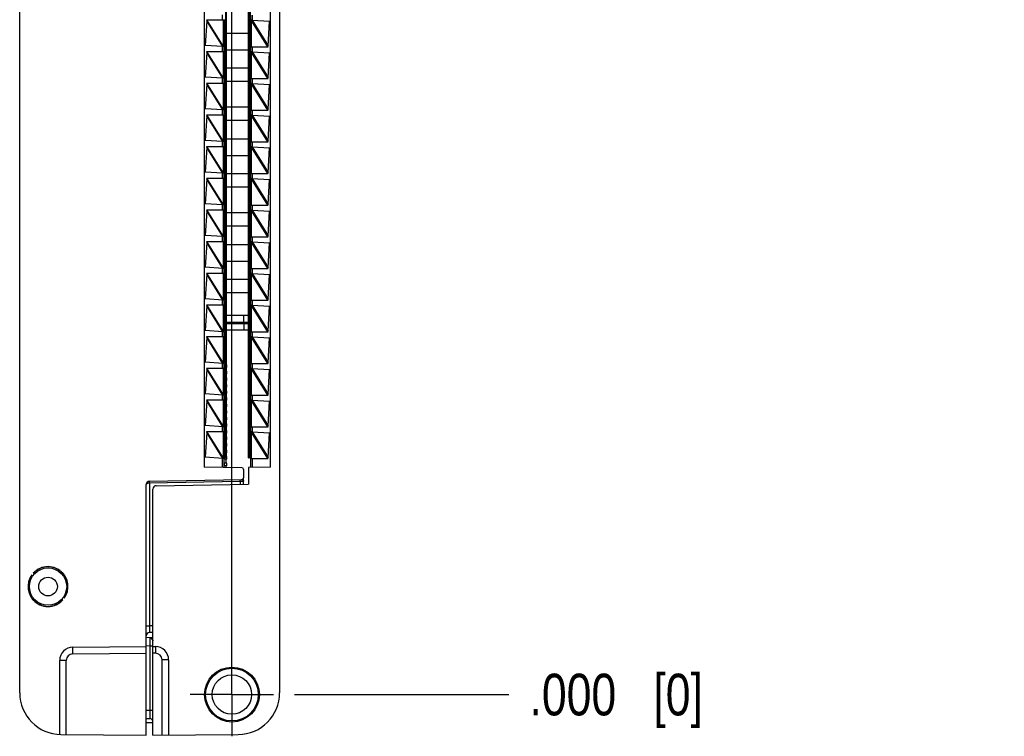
# Model space of a CAD drawing. Header units: inches. Extents: x 0 to 22, y 0 to 17.
# Tile 19 of 23: x 16.9 to 19.8, y 5.7 to 7.8. Entities that reach past the tile are written whole.
import ezdxf

# ---------------------------------------------------------------- set-up
doc = ezdxf.new("R2010")
doc.units = ezdxf.units.IN
doc.header["$LTSCALE"] = 1.21
doc.header["$MEASUREMENT"] = 0
doc.linetypes.add('CENTER', pattern=[0.6, 0.375, -0.075, 0.075, -0.075])
doc.layers.get('0').update_dxf_attribs({"linetype": 'CONTINUOUS'})
doc.layers.add('02___PRT_ALL_AXES', color=7, linetype='CONTINUOUS')
doc.layers.add('DIMENSIONS', color=7, linetype='CONTINUOUS')
doc.styles.get("Standard").update_dxf_attribs({"font": 'txt', "width": 0.8})
doc.dimstyles.new('DIMSTYLE_2', dxfattribs={"dimtxt": 0.125, "dimasz": 0.18, "dimexe": 0.125, "dimexo": 0.0625, "dimgap": 0.03125, "dimtad": 0, "dimtih": 1, "dimtoh": 1, "dimdec": 3, "dimzin": 4, "dimdsep": 46, "dimtxsty": 'STANDARD', "dimblk": '_FILLED', "dimblk1": '_FILLED', "dimblk2": '_FILLED', "dimcen": 0.09, "dimadec": 0, "dimazin": 0, "dimtp": 0.01, "dimtm": 0.01, "dimtfac": 1, "dimtdec": 3, "dimtofl": 0, "dimtmove": 0, "dimatfit": 3, "dimldrblk": '_FILLED', "dimfxl": 1, "dimtolj": 1, "dimtzin": 4, "dimarcsym": 0})

# ---------------------------------------------------------------- blocks, each defined once
blk = doc.blocks.new('*D4')
at = {"layer": 'DIMENSIONS', "color": 2, "linetype": 'CONTINUOUS'}
blk.add_line((16.9903, 10.8223), (16.9903, 11.4442), dxfattribs=at)
at = {"layer": 'DIMENSIONS', "color": 2, "linetype": 'CONTINUOUS', "insert": (16.9278, 11.5067), "char_height": 0.125, "width": 1.225, "attachment_point": 1, "rotation": 90, "line_spacing_factor": 0.9}
blk.add_mtext('.502{\\Ftxt.shx;\\W1.000000;\\H0.125000; }[12.75]', dxfattribs=at)
blk = doc.blocks.new('_FILLED')
at = {"color": 0, "linetype": 'BYBLOCK'}
blk.add_solid([(0, 0), (-1, 0.174), (-1, -0.174)], dxfattribs=at)
blk = doc.blocks.new('*D5')
at = {"layer": 'DIMENSIONS', "color": 2, "linetype": 'CONTINUOUS'}
blk.add_line((17.4923, 5.8752), (17.4923, 11.4442), dxfattribs=at)
at = {"layer": 'DIMENSIONS', "color": 2, "linetype": 'CONTINUOUS', "insert": (17.4298, 11.5067), "char_height": 0.125, "width": 0.825, "attachment_point": 1, "rotation": 90, "line_spacing_factor": 0.9}
blk.add_mtext('.000{\\Ftxt.shx;\\W1.000000;\\H0.125000; }[0]', dxfattribs=at)
blk = doc.blocks.new('*D6')
at = {"layer": 'DIMENSIONS', "color": 2, "linetype": 'CONTINUOUS'}
blk.add_line((17.1779, 10.6347), (18.3228, 10.6347), dxfattribs=at)
at = {"layer": 'DIMENSIONS', "color": 2, "linetype": 'CONTINUOUS', "insert": (18.3853, 10.6972), "char_height": 0.125, "width": 1.425, "attachment_point": 1, "line_spacing_factor": 0.9}
blk.add_mtext('4.822{\\Ftxt.shx;\\W1.000000;\\H0.125000; }[122.48]', dxfattribs=at)
blk = doc.blocks.new('*D7')
at = {"layer": 'DIMENSIONS', "color": 2, "linetype": 'CONTINUOUS'}
blk.add_line((17.6799, 5.8127), (18.3228, 5.8127), dxfattribs=at)
at = {"layer": 'DIMENSIONS', "color": 2, "linetype": 'CONTINUOUS', "insert": (18.3853, 5.8752), "char_height": 0.125, "width": 0.825, "attachment_point": 1, "line_spacing_factor": 0.9}
blk.add_mtext('.000{\\Ftxt.shx;\\W1.000000;\\H0.125000; }[0]', dxfattribs=at)

msp = doc.modelspace()

# ---------------------------------------------------------------- linework, layer by layer
at = {"layer": '02___PRT_ALL_AXES', "color": 7, "linetype": 'CONTINUOUS'}
for p, q in [((16.8553, 5.8179), (16.8553, 10.6294)), ((17.6353, 10.6294), (17.6353, 5.8179)), ((17.4093, 9.952), (17.4093, 6.4953)), ((17.6083, 6.4953), (17.6083, 9.952)), ((17.4733, 9.9242), (17.4733, 6.5242)), ((17.4753, 9.9274), (17.4753, 6.5242)), ((17.5423, 6.5231), (17.5423, 9.9231)), ((17.5443, 6.5231), (17.5443, 9.9231)), ((17.5473, 9.9257), (17.5473, 6.5207)), ((17.4164, 7.8338), (17.412, 7.7598)), ((17.4163, 7.8367), (17.4702, 7.8367)), ((17.4172, 7.8367), (17.4164, 7.8338)), ((17.4165, 7.8344), (17.4164, 7.8338)), ((17.4649, 7.7563), (17.4164, 7.8338)), ((17.4672, 7.7565), (17.4172, 7.8367)), ((17.4633, 7.8517), (17.4633, 7.8367)), ((17.4672, 7.7565), (17.4672, 7.8367)), ((17.4702, 7.7567), (17.4702, 7.8367)), ((17.4709, 7.8367), (17.4709, 7.7567)), ((17.4733, 7.8357), (17.4709, 7.8357)), ((17.5508, 7.8357), (17.5473, 7.8357)), ((17.5493, 7.8357), (17.5493, 7.8507)), ((17.5998, 7.7557), (17.5501, 7.8358)), ((17.5501, 7.8358), (17.5501, 7.7557)), ((17.5502, 7.8357), (17.5525, 7.836)), ((17.5525, 7.836), (17.6054, 7.8326)), ((17.5525, 7.836), (17.6005, 7.7585)), ((17.5542, 7.8357), (17.5542, 7.8507)), ((17.6005, 7.7579), (17.6054, 7.8326)), ((17.4709, 7.797), (17.4733, 7.797)), ((17.4753, 7.797), (17.5423, 7.797)), ((17.5443, 7.797), (17.5473, 7.797)), ((17.4649, 7.7563), (17.412, 7.7598)), ((17.4633, 7.7567), (17.4633, 7.7417)), ((17.4671, 7.7567), (17.4649, 7.7563)), ((17.4666, 7.7567), (17.4702, 7.7567)), ((17.4683, 7.7557), (17.4683, 7.7426)), ((17.4703, 7.7485), (17.4703, 7.7553)), ((17.4703, 7.743), (17.4703, 7.7485)), ((17.4709, 7.747), (17.4733, 7.747)), ((17.4753, 7.747), (17.5423, 7.747)), ((17.5443, 7.747), (17.5473, 7.747)), ((17.5473, 7.7557), (17.6007, 7.7557)), ((17.5493, 7.7407), (17.5493, 7.7557)), ((17.5542, 7.7407), (17.5542, 7.7557)), ((17.5998, 7.7557), (17.6005, 7.7585)), ((17.4164, 7.7388), (17.412, 7.6648)), ((17.4163, 7.7417), (17.4702, 7.7417)), ((17.4172, 7.7417), (17.4164, 7.7388)), ((17.4165, 7.7394), (17.4164, 7.7388)), ((17.4649, 7.6613), (17.4164, 7.7388)), ((17.4672, 7.6615), (17.4172, 7.7417)), ((17.4672, 7.6615), (17.4672, 7.7417)), ((17.4702, 7.6617), (17.4702, 7.7417)), ((17.4709, 7.7417), (17.4709, 7.6617)), ((17.5508, 7.7407), (17.5473, 7.7407)), ((17.5998, 7.6607), (17.5501, 7.7408)), ((17.5501, 7.7408), (17.5501, 7.6607)), ((17.5502, 7.7407), (17.5525, 7.741)), ((17.5525, 7.741), (17.6054, 7.7376)), ((17.5525, 7.741), (17.6005, 7.6635)), ((17.6005, 7.6629), (17.6054, 7.7376)), ((17.4733, 7.7084), (17.4709, 7.7084)), ((17.5423, 7.692), (17.4753, 7.692)), ((17.5473, 7.692), (17.5443, 7.692)), ((17.4649, 7.6613), (17.412, 7.6648)), ((17.4633, 7.6617), (17.4633, 7.6467)), ((17.4671, 7.6617), (17.4649, 7.6613)), ((17.4666, 7.6617), (17.4702, 7.6617)), ((17.4683, 7.6607), (17.4683, 7.6476)), ((17.4703, 7.6535), (17.4703, 7.6603)), ((17.4703, 7.648), (17.4703, 7.6535)), ((17.5473, 7.6607), (17.6007, 7.6607)), ((17.5493, 7.6457), (17.5493, 7.6607)), ((17.5542, 7.6457), (17.5542, 7.6607)), ((17.5998, 7.6607), (17.6005, 7.6635)), ((17.4164, 7.6438), (17.412, 7.5698)), ((17.4163, 7.6467), (17.4702, 7.6467)), ((17.4172, 7.6467), (17.4164, 7.6438)), ((17.4165, 7.6444), (17.4164, 7.6438)), ((17.4649, 7.5663), (17.4164, 7.6438)), ((17.4672, 7.5665), (17.4172, 7.6467)), ((17.4672, 7.5665), (17.4672, 7.6467)), ((17.4702, 7.5667), (17.4702, 7.6467)), ((17.4709, 7.6467), (17.4709, 7.5667)), ((17.4733, 7.6244), (17.4709, 7.6244)), ((17.5423, 7.652), (17.4753, 7.652)), ((17.5473, 7.652), (17.5443, 7.652)), ((17.5508, 7.6457), (17.5473, 7.6457)), ((17.5998, 7.5657), (17.5501, 7.6458)), ((17.5501, 7.6458), (17.5501, 7.5657)), ((17.5502, 7.6457), (17.5525, 7.646)), ((17.5525, 7.646), (17.6054, 7.6426)), ((17.5525, 7.646), (17.6005, 7.5685)), ((17.6005, 7.5679), (17.6054, 7.6426)), ((17.4709, 7.6027), (17.4733, 7.6027)), ((17.4649, 7.5663), (17.412, 7.5698)), ((17.4633, 7.5667), (17.4633, 7.5517)), ((17.4671, 7.5667), (17.4649, 7.5663)), ((17.4666, 7.5667), (17.4702, 7.5667)), ((17.4683, 7.5657), (17.4683, 7.5526)), ((17.4703, 7.5585), (17.4703, 7.5653)), ((17.5423, 7.575), (17.4753, 7.575)), ((17.5473, 7.575), (17.5443, 7.575)), ((17.5473, 7.5657), (17.6007, 7.5657)), ((17.5493, 7.5507), (17.5493, 7.5657)), ((17.5542, 7.5507), (17.5542, 7.5657)), ((17.5998, 7.5657), (17.6005, 7.5685)), ((17.4164, 7.5488), (17.412, 7.4748)), ((17.4163, 7.5517), (17.4702, 7.5517)), ((17.4172, 7.5517), (17.4164, 7.5488)), ((17.4165, 7.5494), (17.4164, 7.5488)), ((17.4649, 7.4713), (17.4164, 7.5488)), ((17.4672, 7.4715), (17.4172, 7.5517)), ((17.4672, 7.4715), (17.4672, 7.5517)), ((17.4702, 7.4717), (17.4702, 7.5517)), ((17.4703, 7.553), (17.4703, 7.5585)), ((17.4709, 7.5517), (17.4709, 7.4717)), ((17.5508, 7.5507), (17.5473, 7.5507)), ((17.5998, 7.4707), (17.5501, 7.5508)), ((17.5501, 7.5508), (17.5501, 7.4707)), ((17.5502, 7.5507), (17.5525, 7.551)), ((17.5525, 7.551), (17.6054, 7.5476)), ((17.5525, 7.551), (17.6005, 7.4735)), ((17.6005, 7.4729), (17.6054, 7.5476)), ((17.4733, 7.5187), (17.4709, 7.5187)), ((17.5423, 7.535), (17.4753, 7.535)), ((17.5473, 7.535), (17.5443, 7.535)), ((17.4709, 7.48), (17.4733, 7.48)), ((17.4753, 7.48), (17.5423, 7.48)), ((17.5443, 7.48), (17.5473, 7.48)), ((17.4649, 7.4713), (17.412, 7.4748)), ((17.4164, 7.4538), (17.412, 7.3798)), ((17.4163, 7.4567), (17.4702, 7.4567)), ((17.4172, 7.4567), (17.4164, 7.4538)), ((17.4165, 7.4544), (17.4164, 7.4538)), ((17.4649, 7.3763), (17.4164, 7.4538)), ((17.4672, 7.3765), (17.4172, 7.4567)), ((17.4633, 7.4717), (17.4633, 7.4567)), ((17.4671, 7.4717), (17.4649, 7.4713)), ((17.4666, 7.4717), (17.4702, 7.4717)), ((17.4672, 7.3765), (17.4672, 7.4567)), ((17.4683, 7.4707), (17.4683, 7.4576)), ((17.4702, 7.3767), (17.4702, 7.4567)), ((17.4703, 7.4635), (17.4703, 7.4703)), ((17.4703, 7.458), (17.4703, 7.4635)), ((17.4709, 7.4567), (17.4709, 7.3767)), ((17.5473, 7.4707), (17.6007, 7.4707)), ((17.5508, 7.4557), (17.5473, 7.4557)), ((17.5493, 7.4557), (17.5493, 7.4707)), ((17.5998, 7.3757), (17.5501, 7.4558)), ((17.5501, 7.4558), (17.5501, 7.3757)), ((17.5502, 7.4557), (17.5525, 7.456)), ((17.5525, 7.456), (17.6054, 7.4526)), ((17.5525, 7.456), (17.6005, 7.3785)), ((17.5542, 7.4557), (17.5542, 7.4707)), ((17.5998, 7.4707), (17.6005, 7.4735)), ((17.6005, 7.3779), (17.6054, 7.4526)), ((17.4709, 7.43), (17.4733, 7.43)), ((17.4753, 7.43), (17.5423, 7.43)), ((17.5443, 7.43), (17.5473, 7.43)), ((17.4733, 7.3914), (17.4709, 7.3914)), ((17.4649, 7.3763), (17.412, 7.3798)), ((17.4164, 7.3588), (17.412, 7.2848)), ((17.4163, 7.3617), (17.4702, 7.3617)), ((17.4172, 7.3617), (17.4164, 7.3588)), ((17.4165, 7.3594), (17.4164, 7.3588)), ((17.4649, 7.2813), (17.4164, 7.3588)), ((17.4672, 7.2815), (17.4172, 7.3617)), ((17.4633, 7.3767), (17.4633, 7.3617)), ((17.4671, 7.3767), (17.4649, 7.3763)), ((17.4666, 7.3767), (17.4702, 7.3767)), ((17.4672, 7.2815), (17.4672, 7.3617)), ((17.4683, 7.3757), (17.4683, 7.3626)), ((17.4702, 7.2817), (17.4702, 7.3617)), ((17.4703, 7.3685), (17.4703, 7.3753)), ((17.4703, 7.363), (17.4703, 7.3685)), ((17.4709, 7.3617), (17.4709, 7.2817)), ((17.5423, 7.375), (17.4753, 7.375)), ((17.5473, 7.375), (17.5443, 7.375)), ((17.5473, 7.3757), (17.6007, 7.3757)), ((17.5508, 7.3607), (17.5473, 7.3607)), ((17.5493, 7.3607), (17.5493, 7.3757)), ((17.5998, 7.2807), (17.5501, 7.3608)), ((17.5501, 7.3608), (17.5501, 7.2807)), ((17.5502, 7.3607), (17.5525, 7.361)), ((17.5525, 7.361), (17.6054, 7.3576)), ((17.5525, 7.361), (17.6005, 7.2835)), ((17.5542, 7.3607), (17.5542, 7.3757)), ((17.5998, 7.3757), (17.6005, 7.3785)), ((17.5423, 7.335), (17.4753, 7.335)), ((17.5473, 7.335), (17.5443, 7.335)), ((17.6005, 7.2829), (17.6054, 7.3576)), ((17.4733, 7.3074), (17.4709, 7.3074)), ((17.4649, 7.2813), (17.412, 7.2848)), ((17.4633, 7.2817), (17.4633, 7.2667)), ((17.4671, 7.2817), (17.4649, 7.2813)), ((17.4666, 7.2817), (17.4702, 7.2817)), ((17.4683, 7.2807), (17.4683, 7.2676)), ((17.4703, 7.2735), (17.4703, 7.2803)), ((17.4703, 7.268), (17.4703, 7.2735)), ((17.4709, 7.2857), (17.4733, 7.2857)), ((17.5473, 7.2807), (17.6007, 7.2807)), ((17.5493, 7.2657), (17.5493, 7.2807)), ((17.5542, 7.2657), (17.5542, 7.2807)), ((17.5998, 7.2807), (17.6005, 7.2835)), ((17.4164, 7.2638), (17.412, 7.1898)), ((17.4163, 7.2667), (17.4702, 7.2667)), ((17.4172, 7.2667), (17.4164, 7.2638)), ((17.4165, 7.2644), (17.4164, 7.2638)), ((17.4649, 7.1863), (17.4164, 7.2638)), ((17.4672, 7.1865), (17.4172, 7.2667)), ((17.4672, 7.1865), (17.4672, 7.2667)), ((17.4702, 7.1867), (17.4702, 7.2667)), ((17.4709, 7.2667), (17.4709, 7.1867)), ((17.5423, 7.258), (17.4753, 7.258)), ((17.5473, 7.258), (17.5443, 7.258)), ((17.5508, 7.2657), (17.5473, 7.2657)), ((17.5998, 7.1857), (17.5501, 7.2658)), ((17.5501, 7.2658), (17.5501, 7.1857)), ((17.5502, 7.2657), (17.5525, 7.266)), ((17.5525, 7.266), (17.6054, 7.2626)), ((17.5525, 7.266), (17.6005, 7.1885)), ((17.6005, 7.1879), (17.6054, 7.2626)), ((17.5423, 7.218), (17.4753, 7.218)), ((17.5473, 7.218), (17.5443, 7.218)), ((17.4649, 7.1863), (17.412, 7.1898)), ((17.4633, 7.1867), (17.4633, 7.1717)), ((17.4671, 7.1867), (17.4649, 7.1863)), ((17.4666, 7.1867), (17.4702, 7.1867)), ((17.4683, 7.1857), (17.4683, 7.1726)), ((17.4703, 7.1785), (17.4703, 7.1853)), ((17.4733, 7.2017), (17.4709, 7.2017)), ((17.5473, 7.1857), (17.6007, 7.1857)), ((17.5493, 7.1707), (17.5493, 7.1857)), ((17.5542, 7.1707), (17.5542, 7.1857)), ((17.5998, 7.1857), (17.6005, 7.1885)), ((17.4164, 7.1688), (17.412, 7.0948)), ((17.4163, 7.1717), (17.4702, 7.1717)), ((17.4172, 7.1717), (17.4164, 7.1688)), ((17.4165, 7.1694), (17.4164, 7.1688)), ((17.4649, 7.0913), (17.4164, 7.1688)), ((17.4672, 7.0915), (17.4172, 7.1717)), ((17.4672, 7.0915), (17.4672, 7.1717)), ((17.4702, 7.0917), (17.4702, 7.1717)), ((17.4703, 7.173), (17.4703, 7.1785)), ((17.4709, 7.1717), (17.4709, 7.0917)), ((17.4709, 7.163), (17.4733, 7.163)), ((17.4753, 7.163), (17.5423, 7.163)), ((17.5443, 7.163), (17.5473, 7.163)), ((17.5508, 7.1707), (17.5473, 7.1707)), ((17.5998, 7.0907), (17.5501, 7.1708)), ((17.5501, 7.1708), (17.5501, 7.0907)), ((17.5502, 7.1707), (17.5525, 7.171)), ((17.5525, 7.171), (17.6054, 7.1676)), ((17.5525, 7.171), (17.6005, 7.0935)), ((17.6005, 7.0929), (17.6054, 7.1676)), ((17.4649, 7.0913), (17.412, 7.0948)), ((17.4709, 7.113), (17.4733, 7.113)), ((17.4753, 7.113), (17.5423, 7.113)), ((17.5443, 7.113), (17.5473, 7.113)), ((17.5998, 7.0907), (17.6005, 7.0935)), ((17.4164, 7.0738), (17.412, 6.9998)), ((17.4163, 7.0767), (17.4702, 7.0767)), ((17.4172, 7.0767), (17.4164, 7.0738)), ((17.4165, 7.0744), (17.4164, 7.0738)), ((17.4649, 6.9963), (17.4164, 7.0738)), ((17.4672, 6.9965), (17.4172, 7.0767)), ((17.4633, 7.0917), (17.4633, 7.0767)), ((17.4671, 7.0917), (17.4649, 7.0913)), ((17.4666, 7.0917), (17.4702, 7.0917)), ((17.4672, 6.9965), (17.4672, 7.0767)), ((17.4683, 7.0907), (17.4683, 7.0776)), ((17.4702, 6.9967), (17.4702, 7.0767)), ((17.4703, 7.0835), (17.4703, 7.0903)), ((17.4703, 7.078), (17.4703, 7.0835)), ((17.4709, 7.0767), (17.4709, 6.9967)), ((17.4733, 7.0744), (17.4709, 7.0744)), ((17.5473, 7.0907), (17.6007, 7.0907)), ((17.5508, 7.0757), (17.5473, 7.0757)), ((17.5493, 7.0757), (17.5493, 7.0907)), ((17.5998, 6.9957), (17.5501, 7.0758)), ((17.5501, 7.0758), (17.5501, 6.9957)), ((17.5502, 7.0757), (17.5525, 7.076)), ((17.5525, 7.076), (17.6054, 7.0726)), ((17.5525, 7.076), (17.6005, 6.9985)), ((17.5542, 7.0757), (17.5542, 7.0907)), ((17.6005, 6.9979), (17.6054, 7.0726)), ((17.5423, 7.058), (17.4753, 7.058)), ((17.5473, 7.058), (17.5443, 7.058)), ((17.5423, 7.018), (17.4753, 7.018)), ((17.5473, 7.018), (17.5443, 7.018)), ((17.4649, 6.9963), (17.412, 6.9998)), ((17.4164, 6.9788), (17.412, 6.9048)), ((17.4163, 6.9817), (17.4702, 6.9817)), ((17.4172, 6.9817), (17.4164, 6.9788)), ((17.4165, 6.9794), (17.4164, 6.9788)), ((17.4649, 6.9013), (17.4164, 6.9788)), ((17.4672, 6.9015), (17.4172, 6.9817)), ((17.4633, 6.9967), (17.4633, 6.9817)), ((17.4671, 6.9967), (17.4649, 6.9963)), ((17.4666, 6.9967), (17.4702, 6.9967)), ((17.4672, 6.9015), (17.4672, 6.9817)), ((17.4683, 6.9957), (17.4683, 6.9826)), ((17.4702, 6.9017), (17.4702, 6.9817)), ((17.4703, 6.9885), (17.4703, 6.9953)), ((17.4703, 6.983), (17.4703, 6.9885)), ((17.4733, 6.9904), (17.4709, 6.9904)), ((17.4709, 6.9817), (17.4709, 6.9017)), ((17.5473, 6.9957), (17.6007, 6.9957)), ((17.5508, 6.9807), (17.5473, 6.9807)), ((17.5493, 6.9807), (17.5493, 6.9957)), ((17.5998, 6.9007), (17.5501, 6.9808)), ((17.5501, 6.9808), (17.5501, 6.9007)), ((17.5502, 6.9807), (17.5525, 6.981)), ((17.5525, 6.981), (17.6054, 6.9776)), ((17.5525, 6.981), (17.6005, 6.9035)), ((17.5542, 6.9807), (17.5542, 6.9957)), ((17.5998, 6.9957), (17.6005, 6.9985)), ((17.6005, 6.9029), (17.6054, 6.9776)), ((17.4733, 6.9497), (17.4709, 6.9497)), ((17.5423, 6.9497), (17.4753, 6.9497)), ((17.5282, 6.93), (17.5282, 6.9497)), ((17.5473, 6.9497), (17.5443, 6.9497)), ((17.4709, 6.93), (17.4733, 6.93)), ((17.4709, 6.9261), (17.4733, 6.9261)), ((17.4753, 6.93), (17.5419, 6.93)), ((17.4753, 6.9261), (17.5423, 6.9261)), ((17.5282, 6.9261), (17.5282, 6.9064)), ((17.5443, 6.93), (17.5473, 6.93)), ((17.5473, 6.9261), (17.5443, 6.9261)), ((17.4649, 6.9013), (17.412, 6.9048)), ((17.4163, 6.8867), (17.4702, 6.8867)), ((17.4172, 6.8867), (17.4164, 6.8838)), ((17.4672, 6.8065), (17.4172, 6.8867)), ((17.4633, 6.9017), (17.4633, 6.8867)), ((17.4671, 6.9017), (17.4649, 6.9013)), ((17.4666, 6.9017), (17.4702, 6.9017)), ((17.4672, 6.8065), (17.4672, 6.8867)), ((17.4683, 6.9007), (17.4683, 6.8876)), ((17.4702, 6.8067), (17.4702, 6.8867)), ((17.4703, 6.8935), (17.4703, 6.9003)), ((17.4703, 6.888), (17.4703, 6.8935)), ((17.4709, 6.9064), (17.4733, 6.9064)), ((17.4709, 6.8867), (17.4709, 6.8067)), ((17.4753, 6.9064), (17.5423, 6.9064)), ((17.5443, 6.9064), (17.5473, 6.9064)), ((17.5473, 6.9007), (17.6007, 6.9007)), ((17.5508, 6.8857), (17.5473, 6.8857)), ((17.5493, 6.8857), (17.5493, 6.9007)), ((17.5998, 6.8057), (17.5501, 6.8858)), ((17.5501, 6.8858), (17.5501, 6.8057)), ((17.5502, 6.8857), (17.5525, 6.886)), ((17.5525, 6.886), (17.6054, 6.8826)), ((17.5525, 6.886), (17.6005, 6.8085)), ((17.5542, 6.8857), (17.5542, 6.9007)), ((17.5998, 6.9007), (17.6005, 6.9035)), ((17.4164, 6.8838), (17.412, 6.8098)), ((17.4165, 6.8844), (17.4164, 6.8838)), ((17.4649, 6.8063), (17.4164, 6.8838)), ((17.4733, 6.865), (17.4709, 6.865)), ((17.6005, 6.8079), (17.6054, 6.8826)), ((17.4649, 6.8063), (17.412, 6.8098)), ((17.4633, 6.8067), (17.4633, 6.7917)), ((17.4671, 6.8067), (17.4649, 6.8063)), ((17.4666, 6.8067), (17.4702, 6.8067)), ((17.4683, 6.8057), (17.4683, 6.7926)), ((17.4703, 6.7985), (17.4703, 6.8053)), ((17.4703, 6.793), (17.4703, 6.7985)), ((17.4709, 6.802), (17.4733, 6.802)), ((17.4753, 6.802), (17.4772, 6.802)), ((17.4772, 6.7942), (17.4772, 6.802)), ((17.5473, 6.8057), (17.6007, 6.8057)), ((17.5493, 6.7907), (17.5493, 6.8057)), ((17.5542, 6.7907), (17.5542, 6.8057)), ((17.5998, 6.8057), (17.6005, 6.8085)), ((17.4164, 6.7888), (17.412, 6.7148)), ((17.4163, 6.7917), (17.4702, 6.7917)), ((17.4172, 6.7917), (17.4164, 6.7888)), ((17.4165, 6.7894), (17.4164, 6.7888)), ((17.4649, 6.7113), (17.4164, 6.7888)), ((17.4672, 6.7115), (17.4172, 6.7917)), ((17.4672, 6.7115), (17.4672, 6.7917)), ((17.4702, 6.7117), (17.4702, 6.7917)), ((17.4709, 6.7942), (17.4733, 6.7942)), ((17.4709, 6.7917), (17.4709, 6.7117)), ((17.4733, 6.7824), (17.4709, 6.7824)), ((17.4733, 6.7745), (17.4709, 6.7745)), ((17.4753, 6.7942), (17.4772, 6.7942)), ((17.4772, 6.7824), (17.4753, 6.7824)), ((17.4772, 6.7745), (17.4753, 6.7745)), ((17.4772, 6.7745), (17.4772, 6.7824)), ((17.5508, 6.7907), (17.5473, 6.7907)), ((17.5998, 6.7107), (17.5501, 6.7908)), ((17.5501, 6.7908), (17.5501, 6.7107)), ((17.5502, 6.7907), (17.5525, 6.791)), ((17.5525, 6.791), (17.6054, 6.7876)), ((17.5525, 6.791), (17.6005, 6.7135)), ((17.6005, 6.7129), (17.6054, 6.7876)), ((17.4733, 6.7627), (17.4709, 6.7627)), ((17.4733, 6.7548), (17.4709, 6.7548)), ((17.4733, 6.743), (17.4709, 6.743)), ((17.4772, 6.7627), (17.4753, 6.7627)), ((17.4772, 6.7548), (17.4753, 6.7548)), ((17.4772, 6.743), (17.4753, 6.743)), ((17.4772, 6.7548), (17.4772, 6.7627)), ((17.4772, 6.7351), (17.4772, 6.743)), ((17.4649, 6.7113), (17.412, 6.7148)), ((17.4633, 6.7117), (17.4633, 6.6967)), ((17.4671, 6.7117), (17.4649, 6.7113)), ((17.4666, 6.7117), (17.4702, 6.7117)), ((17.4683, 6.7107), (17.4683, 6.6976)), ((17.4703, 6.7035), (17.4703, 6.7103)), ((17.4733, 6.7351), (17.4709, 6.7351)), ((17.4733, 6.7233), (17.4709, 6.7233)), ((17.4733, 6.7154), (17.4709, 6.7154)), ((17.4772, 6.7351), (17.4753, 6.7351)), ((17.4772, 6.7233), (17.4753, 6.7233)), ((17.4772, 6.7154), (17.4753, 6.7154)), ((17.4772, 6.7154), (17.4772, 6.7233)), ((17.5473, 6.7107), (17.6007, 6.7107)), ((17.5493, 6.6957), (17.5493, 6.7107)), ((17.5542, 6.6957), (17.5542, 6.7107)), ((17.5998, 6.7107), (17.6005, 6.7135)), ((17.4164, 6.6938), (17.412, 6.6198)), ((17.4163, 6.6967), (17.4702, 6.6967)), ((17.4172, 6.6967), (17.4164, 6.6938)), ((17.4165, 6.6944), (17.4164, 6.6938)), ((17.4649, 6.6163), (17.4164, 6.6938)), ((17.4672, 6.6165), (17.4172, 6.6967)), ((17.4672, 6.6165), (17.4672, 6.6967)), ((17.4702, 6.6167), (17.4702, 6.6967)), ((17.4703, 6.698), (17.4703, 6.7035)), ((17.4733, 6.7036), (17.4709, 6.7036)), ((17.4709, 6.6967), (17.4709, 6.6167)), ((17.4733, 6.6957), (17.4709, 6.6957)), ((17.4733, 6.6839), (17.4709, 6.6839)), ((17.4772, 6.7036), (17.4753, 6.7036)), ((17.4772, 6.6957), (17.4753, 6.6957)), ((17.4772, 6.6839), (17.4753, 6.6839)), ((17.4772, 6.6957), (17.4772, 6.7036)), ((17.4772, 6.6761), (17.4772, 6.6839)), ((17.5508, 6.6957), (17.5473, 6.6957)), ((17.5998, 6.6157), (17.5501, 6.6958)), ((17.5501, 6.6958), (17.5501, 6.6157)), ((17.5502, 6.6957), (17.5525, 6.696)), ((17.5525, 6.696), (17.6054, 6.6926)), ((17.5525, 6.696), (17.6005, 6.6185)), ((17.6005, 6.6179), (17.6054, 6.6926)), ((17.4733, 6.6761), (17.4709, 6.6761)), ((17.4733, 6.6642), (17.4709, 6.6642)), ((17.4733, 6.6564), (17.4709, 6.6564)), ((17.4772, 6.6761), (17.4753, 6.6761)), ((17.4772, 6.6642), (17.4753, 6.6642)), ((17.4772, 6.6564), (17.4753, 6.6564)), ((17.4772, 6.6564), (17.4772, 6.6642)), ((17.4649, 6.6163), (17.412, 6.6198)), ((17.4733, 6.6446), (17.4709, 6.6446)), ((17.4733, 6.6367), (17.4709, 6.6367)), ((17.4733, 6.6249), (17.4709, 6.6249)), ((17.4772, 6.6446), (17.4753, 6.6446)), ((17.4772, 6.6367), (17.4753, 6.6367)), ((17.4772, 6.6249), (17.4753, 6.6249)), ((17.4772, 6.6367), (17.4772, 6.6446)), ((17.4772, 6.617), (17.4772, 6.6249)), ((17.4164, 6.5988), (17.412, 6.5248)), ((17.4163, 6.6017), (17.4702, 6.6017)), ((17.4172, 6.6017), (17.4164, 6.5988)), ((17.4165, 6.5994), (17.4164, 6.5988)), ((17.4649, 6.5213), (17.4164, 6.5988)), ((17.4672, 6.5215), (17.4172, 6.6017)), ((17.4633, 6.6167), (17.4633, 6.6017)), ((17.4671, 6.6167), (17.4649, 6.6163)), ((17.4666, 6.6167), (17.4702, 6.6167)), ((17.4672, 6.5215), (17.4672, 6.6017)), ((17.4683, 6.6157), (17.4683, 6.6026)), ((17.4702, 6.5217), (17.4702, 6.6017)), ((17.4703, 6.6085), (17.4703, 6.6153)), ((17.4703, 6.603), (17.4703, 6.6085)), ((17.4733, 6.617), (17.4709, 6.617)), ((17.4733, 6.6052), (17.4709, 6.6052)), ((17.4709, 6.6017), (17.4709, 6.5207)), ((17.4733, 6.5973), (17.4709, 6.5973)), ((17.4772, 6.617), (17.4753, 6.617)), ((17.4772, 6.6052), (17.4753, 6.6052)), ((17.4772, 6.5973), (17.4753, 6.5973)), ((17.4772, 6.5973), (17.4772, 6.6052)), ((17.5473, 6.6157), (17.6007, 6.6157)), ((17.5508, 6.6007), (17.5473, 6.6007)), ((17.5493, 6.6007), (17.5493, 6.6157)), ((17.5998, 6.5207), (17.5501, 6.6008)), ((17.5501, 6.6008), (17.5501, 6.5207)), ((17.5502, 6.6007), (17.5525, 6.601)), ((17.5525, 6.601), (17.6054, 6.5976)), ((17.5525, 6.601), (17.6005, 6.5235)), ((17.5542, 6.6007), (17.5542, 6.6157)), ((17.5998, 6.6157), (17.6005, 6.6185)), ((17.6005, 6.5229), (17.6054, 6.5976)), ((17.4733, 6.5855), (17.4709, 6.5855)), ((17.4733, 6.5776), (17.4709, 6.5776)), ((17.4733, 6.5658), (17.4709, 6.5658)), ((17.4772, 6.5855), (17.4753, 6.5855)), ((17.4772, 6.5776), (17.4753, 6.5776)), ((17.4772, 6.5658), (17.4753, 6.5658)), ((17.4772, 6.5776), (17.4772, 6.5855)), ((17.4772, 6.5579), (17.4772, 6.5658)), ((17.4733, 6.5579), (17.4709, 6.5579)), ((17.4733, 6.5461), (17.4709, 6.5461)), ((17.4733, 6.5383), (17.4709, 6.5383)), ((17.4772, 6.5579), (17.4753, 6.5579)), ((17.4772, 6.5461), (17.4753, 6.5461)), ((17.4772, 6.5383), (17.4753, 6.5383)), ((17.4772, 6.5383), (17.4772, 6.5461)), ((17.4649, 6.5213), (17.412, 6.5248)), ((17.4633, 6.5207), (17.4633, 6.4944)), ((17.4671, 6.5217), (17.4649, 6.5213)), ((17.4666, 6.5217), (17.4702, 6.5217)), ((17.4703, 6.5207), (17.4683, 6.5207)), ((17.4683, 6.5207), (17.4683, 6.4943)), ((17.4693, 6.5199), (17.4693, 6.5186)), ((17.4772, 6.5186), (17.4693, 6.5186)), ((17.4772, 6.5068), (17.4693, 6.5068)), ((17.4693, 6.5068), (17.4693, 6.4989)), ((17.4733, 6.5265), (17.4703, 6.5265)), ((17.4753, 6.5242), (17.4733, 6.5242)), ((17.4772, 6.5265), (17.4753, 6.5265)), ((17.4753, 6.5068), (17.4753, 6.5186)), ((17.4772, 6.5186), (17.4772, 6.5265)), ((17.4772, 6.4989), (17.4772, 6.5068)), ((17.5423, 6.5231), (17.5443, 6.5231)), ((17.5473, 6.5207), (17.6007, 6.5207)), ((17.5493, 6.4943), (17.5493, 6.5207)), ((17.5542, 6.4944), (17.5542, 6.5207)), ((17.5998, 6.5207), (17.6005, 6.5235)), ((17.5223, 6.4933), (17.4093, 6.4953)), ((17.4772, 6.4989), (17.4693, 6.4989)), ((17.4753, 6.4942), (17.4753, 6.4989)), ((17.5273, 6.4883), (17.5273, 6.4631)), ((17.6083, 6.4953), (17.5423, 6.4942)), ((17.5423, 6.4942), (17.5423, 6.4442)), ((17.2353, 5.6907), (17.2353, 6.4432)), ((17.2451, 6.4532), (17.5223, 6.4581)), ((17.2451, 6.4482), (17.2451, 6.4532)), ((17.2451, 6.4482), (17.5174, 6.453)), ((17.2451, 6.4482), (17.2451, 6.0187)), ((17.2651, 6.4393), (17.5423, 6.4442)), ((17.5174, 6.453), (17.5174, 6.458)), ((17.5174, 6.453), (17.5241, 6.4532)), ((17.5174, 6.453), (17.5174, 6.4437)), ((17.5241, 6.457), (17.5246, 6.4566)), ((17.5241, 6.4532), (17.5272, 6.4533)), ((17.5252, 6.4562), (17.5257, 6.4557)), ((17.5257, 6.4557), (17.5268, 6.4545)), ((17.5273, 6.4439), (17.5273, 6.4599)), ((17.2553, 5.6907), (17.2553, 6.4293)), ((16.8965, 6.1767), (16.8959, 6.1767)), ((16.9846, 6.1767), (16.984, 6.1767)), ((16.8959, 6.0967), (16.8965, 6.0967)), ((16.984, 6.0967), (16.9846, 6.0967)), ((17.2353, 6.0187), (17.2451, 6.0187)), ((17.2553, 6.0189), (17.2451, 6.0187)), ((17.2451, 6.0187), (17.2451, 5.9987)), ((17.2552, 5.9989), (17.2451, 5.9987)), ((17.2553, 5.9836), (17.2353, 5.9833)), ((17.2454, 5.9835), (17.2454, 5.9585)), ((17.0149, 5.955), (17.2353, 5.9569)), ((17.0149, 5.935), (17.0149, 5.955)), ((17.2454, 5.9585), (17.2352, 5.9583)), ((17.2454, 5.9585), (17.2553, 5.9585)), ((17.2454, 5.9585), (17.2454, 5.7658)), ((17.2553, 5.9569), (17.2626, 5.9568)), ((17.2626, 5.9568), (17.2626, 5.9368)), ((16.9951, 5.915), (16.9753, 5.915)), ((16.9753, 5.693), (16.9753, 5.915)), ((16.9951, 5.6928), (16.9951, 5.915)), ((17.0149, 5.935), (17.2353, 5.9369)), ((17.2626, 5.9368), (17.2553, 5.9369)), ((17.3023, 5.9168), (17.2824, 5.9168)), ((17.2824, 5.6909), (17.2824, 5.9168)), ((17.3023, 5.9168), (17.3023, 5.6911)), ((17.2353, 5.766), (17.2454, 5.7658)), ((17.2454, 5.7658), (17.2553, 5.7658)), ((17.2454, 5.7658), (17.2454, 5.7408)), ((17.2353, 5.741), (17.2454, 5.7408)), ((17.2553, 5.7277), (17.2353, 5.7277)), ((16.9792, 5.6929), (17.2353, 5.6907)), ((17.2553, 5.6907), (17.5113, 5.6929))]:
    msp.add_line(p, q, dxfattribs=at)
at = {"layer": '02___PRT_ALL_AXES', "color": 7, "linetype": 'CENTER'}
for q in [(17.4923, 5.9378), (17.3672, 5.8127), (17.6174, 5.8127), (17.4923, 5.6876)]:
    msp.add_line((17.4923, 5.8127), q, dxfattribs=at)
at = {"layer": '02___PRT_ALL_AXES', "color": 7, "linetype": 'CONTINUOUS'}
for centre, radius in [((16.9403, 6.1367), 0.056), ((16.9403, 6.1367), 0.028), ((17.4923, 5.8127), 0.0823), ((17.4923, 5.8127), 0.079), ((17.4923, 5.8127), 0.0591)]:
    msp.add_circle(centre, radius, dxfattribs=at)
for centre, radius, start, end in [((17.4024, 7.7537), 0.0659, 1.4198, 1.7989), ((17.408, 7.7445), 0.0603, 358.1834, 358.5978), ((17.4024, 7.6587), 0.0659, 1.4198, 1.7989), ((17.408, 7.6495), 0.0603, 358.1834, 358.5978), ((17.4024, 7.5637), 0.0659, 1.4198, 1.7989), ((17.408, 7.5545), 0.0603, 358.1834, 358.5978), ((17.4024, 7.4687), 0.0659, 1.4198, 1.7989), ((17.408, 7.4595), 0.0603, 358.1834, 358.5978), ((17.4024, 7.3737), 0.0659, 1.4198, 1.7989), ((17.408, 7.3645), 0.0603, 358.1834, 358.5978), ((17.4024, 7.2787), 0.0659, 1.4198, 1.7989), ((17.408, 7.2695), 0.0603, 358.1834, 358.5978), ((17.4024, 7.1837), 0.0659, 1.4198, 1.7989), ((17.408, 7.1745), 0.0603, 358.1834, 358.5978), ((17.4024, 7.0887), 0.0659, 1.4198, 1.7989), ((17.408, 7.0795), 0.0603, 358.1834, 358.5978), ((17.4024, 6.9937), 0.0659, 1.4198, 1.7989), ((17.408, 6.9845), 0.0603, 358.1834, 358.5978), ((17.4024, 6.8987), 0.0659, 1.4198, 1.7989), ((17.408, 6.8895), 0.0603, 358.1834, 358.5978), ((17.4024, 6.8037), 0.0659, 1.4198, 1.7989), ((17.408, 6.7945), 0.0603, 358.1834, 358.5978), ((17.4024, 6.7087), 0.0659, 1.4198, 1.7989), ((17.408, 6.6995), 0.0603, 358.1834, 358.5978), ((17.4024, 6.6137), 0.0659, 1.4198, 1.7989), ((17.408, 6.6045), 0.0603, 358.1834, 358.5978), ((17.5223, 6.4883), 0.005, 0, 89), ((17.2453, 6.4432), 0.01, 91, 180), ((17.5223, 6.4631), 0.005, 271, 360), ((17.4954, 6.4216), 0.0457, 49.2757, 50.1572), ((17.2653, 6.4293), 0.01, 91, 180), ((16.9403, 6.1367), 0.0597, 42.0587, 137.9413), ((16.9403, 6.1367), 0.0593, 42.4453, 137.5547), ((16.9403, 6.1367), 0.06, 324, 51), ((16.9403, 6.1367), 0.06, 144, 231), ((16.9403, 6.1367), 0.0597, 222.0587, 317.9413), ((16.9403, 6.1367), 0.0593, 222.4453, 317.5547), ((17.2453, 5.9887), 0.01, 91, 180), ((17.0153, 5.915), 0.04, 90.5, 180), ((17.2623, 5.9168), 0.04, 0, 89.5), ((17.0151, 5.915), 0.02, 90.5021, 179.9984), ((17.2624, 5.9168), 0.02, 0.0001, 89.4999), ((16.9803, 5.8179), 0.125, 180, 269.5), ((17.5103, 5.8179), 0.125, 270.5, 360), ((17.2453, 5.7308), 0.01, 0, 89)]:
    msp.add_arc(centre, radius, start, end, dxfattribs=at)
for points, knots in [([(17.2353, 6.4432), (17.2353, 6.4436), (17.2354, 6.4442), (17.2359, 6.4451), (17.2368, 6.446), (17.238, 6.4467), (17.2394, 6.4474), (17.2418, 6.448), (17.2438, 6.4482), (17.2451, 6.4482)], [0, 0, 0, 0, 0.078255, 0.164355, 0.264053, 0.380565, 0.514791, 0.665492, 1, 1, 1, 1]), ([(17.5268, 6.4545), (17.5269, 6.4543), (17.5272, 6.4539), (17.5273, 6.4535), (17.5273, 6.4533)], [0, 0, 0, 0, 0.552815, 1, 1, 1, 1]), ([(17.2454, 5.9835), (17.2456, 5.9835), (17.246, 5.9835), (17.2468, 5.9833), (17.2476, 5.983), (17.2489, 5.9823), (17.2498, 5.9815), (17.2503, 5.981)], [0, 0, 0, 0, 0.108754, 0.217421, 0.390645, 0.578599, 1, 1, 1, 1]), ([(17.2503, 5.981), (17.2506, 5.9807), (17.2512, 5.9801), (17.2523, 5.9789), (17.2531, 5.9779), (17.2536, 5.9773)], [0, 0, 0, 0, 0.242504, 0.493835, 1, 1, 1, 1]), ([(17.2536, 5.9773), (17.2538, 5.977), (17.2542, 5.9764), (17.2548, 5.9755), (17.2551, 5.9747), (17.2553, 5.9741), (17.2553, 5.9738)], [0, 0, 0, 0, 0.288916, 0.556375, 0.793254, 1, 1, 1, 1])]:
    msp.add_open_spline(points, degree=3, knots=knots, dxfattribs=at)

# ---------------------------------------------------------------- dimensions: what is measured, and where the dimension line sits
at = {"layer": 'DIMENSIONS', "color": 2, "linetype": 'CONTINUOUS'}
for feature_location, offset, dtype, origin, picture, middle in [((16.9903, 10.8223), (0, 0.6219), 1, (17.4923, 5.8127), '*D4', (16.9903, 12.1192)), ((17.4922551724, 5.875154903), (0, 5.569), 1, (17.4922551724, 5.812654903), '*D5', (17.4922551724, 11.919154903)), ((17.1779, 10.6347), (1.1449, 0), 0, (17.6174, 5.8127), '*D6', (19.0978, 10.6347)), ((17.6798551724, 5.812654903), (0.6429000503, 0), 0, (17.6173551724, 5.812654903), '*D7', (18.7977552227, 5.812654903))]:
    dim = msp.add_ordinate_dim(feature_location=feature_location, offset=offset, dtype=dtype, origin=origin, dimstyle='DIMSTYLE_2', dxfattribs=at)
    dim.commit()
    dim.dimension.update_dxf_attribs({"geometry": picture, "text_midpoint": middle})

doc.saveas('drawing.dxf')
